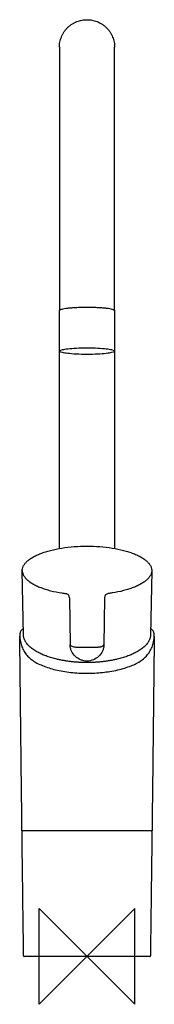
# Model space of a CAD drawing. Header units: millimetres. Extents: x -28 to 28, y -20 to 392.
import ezdxf

# ---------------------------------------------------------------- set-up
doc = ezdxf.new("R2010")
doc.units = ezdxf.units.MM
doc.header["$MEASUREMENT"] = 0
doc.layers.add('ORIGIN', color=6, linetype='Continuous')
doc.layers.add('PLANNING', color=1, linetype='Continuous')

# ---------------------------------------------------------------- blocks, each defined once
blk = doc.blocks.new('732100_F')
at = {"layer": 'ORIGIN'}
for p, q in [((20, 20), (-20, -20)), ((-20, -20), (-20, 20)), ((-20, 20), (20, -20)), ((20, -20), (20, 20))]:
    blk.add_line(p, q, dxfattribs=at)
at = {"layer": 'PLANNING'}
for p, q in [((-26.5, 134.54), (-27.02, 161.08)), ((27.02, 161.08), (26.5, 134.54)), ((7.29, 149.99), (7.01, 130.19)), ((-7.01, 130.19), (-7.01, 130.27)), ((27.09, 52.5), (-27.09, 52.5)), ((27.08, 52.3), (27.07, 51.31)), ((26.22, 0), (-26.22, 0))]:
    blk.add_line(p, q, dxfattribs=at)
blk.add_lwpolyline([(-7.29, 149.99), (-7.01, 130.27), (-7.01, 130.4)], dxfattribs=at)
for centre, radius, start, end in [((-9.09, 149.97), 1.8, 0.8055, 82.5249), ((9.09, 149.97), 1.8, 97.4723, 179.1962), ((0, 614.36), 484.99, 269.4532, 270.5468), ((-26.88, 52.3), 0.2, 93.0725, 180.7174), ((26.88, 52.3), 0.2, 359.286, 88.5773), ((-26.22, 0.2), 0.2, 180.6743, 270.001), ((26.22, 0.2), 0.2, 270, 359.3266)]:
    blk.add_arc(centre, radius, start, end, dxfattribs=at)
for points, weights, knots in [([(-11.5, 380.2), (-11.5, 391.69), (-0.01, 391.7), (11.49, 391.71), (11.5, 380.21)], [1, 0.707285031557, 1, 0.707285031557, 1], [0, 0, 0, 18.058359, 18.058359, 36.116718, 36.116718, 36.116718]), ([(11.5, 270), (11.5, 271.38), (0.04, 271.38), (-11.46, 271.39), (-11.5, 270.01)], [0.998472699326, 0.707872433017, 1, 0.70710678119, 1], [3.145699, 3.145699, 3.145699, 4.712389, 4.712389, 6.283185, 6.283185, 6.283185])]:
    blk.add_rational_spline(points, weights, degree=2, knots=knots, dxfattribs=at)
for points in [[(-11.5, 380.2), (-11.5, 325.21), (-11.5, 270.22)], [(11.5, 270.22), (11.5, 325.21), (11.5, 380.2)], [(-11.5, 253.14), (-11.5, 261.68), (-11.5, 270.22)], [(11.5, 270.22), (11.5, 261.68), (11.5, 253.14)], [(-11.5, 170.61), (-11.5, 211.86), (-11.5, 253.11)], [(11.5, 253.12), (11.5, 211.86), (11.5, 170.61)]]:
    blk.add_open_spline(points, degree=2, dxfattribs=at)
for points, weights, degree in [([(-11.5, 253.13), (-11.41, 255.89), (11.58, 255.88), (11.5, 253.12)], [1, 0.333333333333, 0.333333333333, 1], 3), ([(-11.5, 253.13), (-11.5, 253.14), (-11.5, 253.14)], [1, 0.999989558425, 1], 2), ([(11.5, 253.12), (11.41, 250.36), (-11.58, 250.37), (-11.5, 253.13)], [1, 0.333333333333, 0.333333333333, 1], 3), ([(-20.03, 126.95), (-26.41, 130.22), (-26.5, 134.54)], [1, 0.925871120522, 0.973359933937], 2), ([(26.5, 134.54), (26.41, 130.22), (20.03, 126.95)], [0.973359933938, 0.925871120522, 1], 2), ([(0, 122.9), (-12.1, 122.9), (-20.03, 126.95)], [1, 0.909633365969, 1], 2), ([(20.03, 126.95), (12.1, 122.9), (0, 122.9)], [1, 0.909633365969, 1], 2)]:
    blk.add_rational_spline(points, weights, degree=degree, dxfattribs=at)
for points, knots in [([(-27.02, 161.08), (-27.02, 161.43), (-26.95, 162.15), (-26.57, 163.2), (-25.93, 164.21), (-25.05, 165.18), (-23.93, 166.11), (-22.59, 166.98), (-21.03, 167.8), (-19.26, 168.55), (-17.29, 169.23), (-14.36, 170.07), (-10.37, 170.87), (-5.29, 171.45), (0.01, 171.65), (5.3, 171.45), (10.39, 170.87), (14.39, 170.06), (17.31, 169.23), (19.27, 168.54), (21.03, 167.79), (22.6, 166.98), (23.94, 166.1), (25.06, 165.18), (25.94, 164.21), (26.57, 163.19), (26.95, 162.15), (27.02, 161.43), (27.02, 161.08)], [144.745974, 144.745974, 144.745974, 144.745974, 145.796891, 146.890034, 148.073004, 149.369366, 150.807938, 152.412073, 154.170477, 156.09435, 158.180229, 160.409729, 165.226978, 170.386187, 175.745006, 181.104533, 186.280138, 191.092894, 193.32139, 195.393626, 197.314931, 199.071264, 200.675671, 202.113992, 203.417254, 204.590406, 205.683817, 206.731795, 206.731795, 206.731795, 206.731795]), ([(-27.01, 161.38), (-27, 161.13), (-26.91, 160.52), (-26.57, 159.57), (-25.93, 158.56), (-25.05, 157.58), (-23.93, 156.66), (-22.59, 155.79), (-21.03, 154.97), (-19.26, 154.22), (-17.29, 153.53), (-14.36, 152.7), (-11.52, 152.13), (-9.39, 151.82), (-8.86, 151.75)], [0.300939, 0.300939, 0.300939, 0.300939, 1.050917, 2.144061, 3.32703, 4.623392, 6.061964, 7.6661, 9.424503, 11.348376, 13.434255, 15.663756, 20.481004, 22.113216, 22.113216, 22.113216, 22.113216]), ([(27.01, 161.38), (27, 161.14), (26.91, 160.53), (26.57, 159.57), (25.94, 158.56), (25.06, 157.59), (23.94, 156.66), (22.6, 155.79), (21.03, 154.98), (19.27, 154.22), (17.31, 153.54), (14.39, 152.71), (11.54, 152.13), (9.4, 151.82), (8.86, 151.75)], [-61.684242, -61.684242, -61.684242, -61.684242, -60.937844, -59.844432, -58.67128, -57.368019, -55.929698, -54.32529, -52.568957, -50.647653, -48.575416, -46.34692, -41.534164, -39.871961, -39.871961, -39.871961, -39.871961]), ([(-26.55, 137.06), (-26.75, 136.94), (-27.11, 136.67), (-27.54, 136.19), (-27.83, 135.62), (-28, 134.9), (-28.04, 133.97), (-27.94, 132.47), (-27.57, 130.59), (-26.89, 128.81), (-26.21, 127.55), (-25.44, 126.38), (-24.54, 125.34), (-23.51, 124.43), (-22.39, 123.59), (-20.76, 122.61), (-18.46, 121.54), (-15.87, 120.61), (-13.01, 119.83), (-9.99, 119.21), (-5.62, 118.6), (-2.26, 118.42), (0, 118.42)], [-39.161442, -39.161442, -39.161442, -39.161442, -38.440337, -37.825607, -37.241754, -36.536262, -35.60172, -34.466822, -32.038565, -29.864784, -28.767614, -27.74746, -25.681785, -24.643408, -23.643888, -21.47556, -18.956934, -16.034551, -13.217849, -10.080297, -6.784864, 0, 0, 0, 0]), ([(0, 118.42), (1.09, 118.42), (3.25, 118.48), (6.44, 118.73), (9.64, 119.16), (12.73, 119.76), (15.67, 120.55), (18.25, 121.45), (20.56, 122.5), (22.27, 123.51), (23.49, 124.42), (24.27, 125.11), (24.97, 125.84), (25.58, 126.6), (26.15, 127.45), (26.84, 128.69), (27.54, 130.49), (27.93, 132.4), (28.04, 133.91), (28.01, 134.84), (27.85, 135.57), (27.56, 136.17), (27.12, 136.66), (26.75, 136.94), (26.55, 137.06)], [0, 0, 0, 0, 3.268068, 6.475821, 9.597178, 12.94128, 15.924598, 18.713988, 21.140734, 23.548971, 24.650955, 25.693304, 26.674373, 27.680556, 28.619963, 29.731955, 31.947706, 34.398094, 35.539924, 36.483525, 37.194291, 37.77642, 38.44697, 39.161375, 39.161375, 39.161375, 39.161375]), ([(-27.09, 52.5), (-27.11, 54.68), (-27.17, 58.91), (-27.27, 67.32), (-27.39, 77.72), (-27.59, 95.64), (-27.79, 114.36), (-27.96, 128.9), (-28.02, 133.89)], [135.579158, 135.579158, 135.579158, 135.579158, 142.132962, 148.249408, 160.808086, 173.343497, 202.013705, 216.972418, 216.972418, 216.972418, 216.972418]), ([(28.02, 133.9), (27.99, 131.59), (27.93, 126.6), (27.77, 112.05), (27.59, 95.64), (27.34, 73.5), (27.19, 60.91), (27.09, 52.5)], [0, 0, 0, 0, 6.938084, 14.969054, 43.636375, 56.170525, 81.405408, 81.405408, 81.405408, 81.405408]), ([(-7.01, 130.4), (-7.01, 130.13), (-6.75, 129.88), (-5.88, 129.51), (-5.27, 129.4), (-4.63, 129.4)], [44.525482, 44.525482, 44.525482, 44.525482, 45.025482, 45.025482, 45.525482, 45.525482, 45.525482, 45.525482]), ([(0, 123.5), (-0.46, 123.51), (-1.37, 123.62), (-3.11, 124.15), (-5.03, 125.38), (-6.35, 127.22), (-6.9, 128.89), (-7.01, 129.76), (-7.01, 130.19)], [-6.801919, -6.801919, -6.801919, -6.801919, -5.428332, -4.059782, -1.352508, 1.298538, 2.602481, 3.901936, 3.901936, 3.901936, 3.901936]), ([(7.01, 130.19), (7.01, 129.76), (6.9, 128.89), (6.35, 127.22), (5.04, 125.38), (2.72, 123.9), (0.92, 123.52), (0, 123.5)], [-17.500669, -17.500669, -17.500669, -17.500669, -16.203526, -14.900868, -12.25024, -9.547168, -6.801919, -6.801919, -6.801919, -6.801919]), ([(4.63, 129.4), (4.79, 129.4), (5.09, 129.41), (5.54, 129.47), (5.95, 129.56), (6.31, 129.68), (6.6, 129.83), (6.83, 130), (6.97, 130.19), (7.01, 130.33), (7.01, 130.4)], [54.78166, 54.78166, 54.78166, 54.78166, 55.254837, 55.705876, 56.12821, 56.506706, 56.838107, 57.115609, 57.347281, 57.548747, 57.548747, 57.548747, 57.548747]), ([(-26.42, 0.2), (-26.45, 2.29), (-26.5, 6.72), (-26.67, 20.1), (-26.87, 35.38), (-27.03, 48.31), (-27.08, 52.3)], [79.262234, 79.262234, 79.262234, 79.262234, 85.532757, 92.570998, 119.397563, 131.366282, 131.366282, 131.366282, 131.366282]), ([(27.07, 51.31), (27.02, 47.5), (26.89, 37.25), (26.73, 24.64), (26.56, 11.41), (26.48, 4.63), (26.42, 0.2)], [1.298041, 1.298041, 1.298041, 1.298041, 12.722347, 32.069994, 39.107696, 52.415734, 52.415734, 52.415734, 52.415734])]:
    blk.add_open_spline(points, degree=3, knots=knots, dxfattribs=at)

msp = doc.modelspace()

# ---------------------------------------------------------------- block references
msp.add_blockref('732100_F', (0, 0))

doc.saveas('drawing.dxf')
